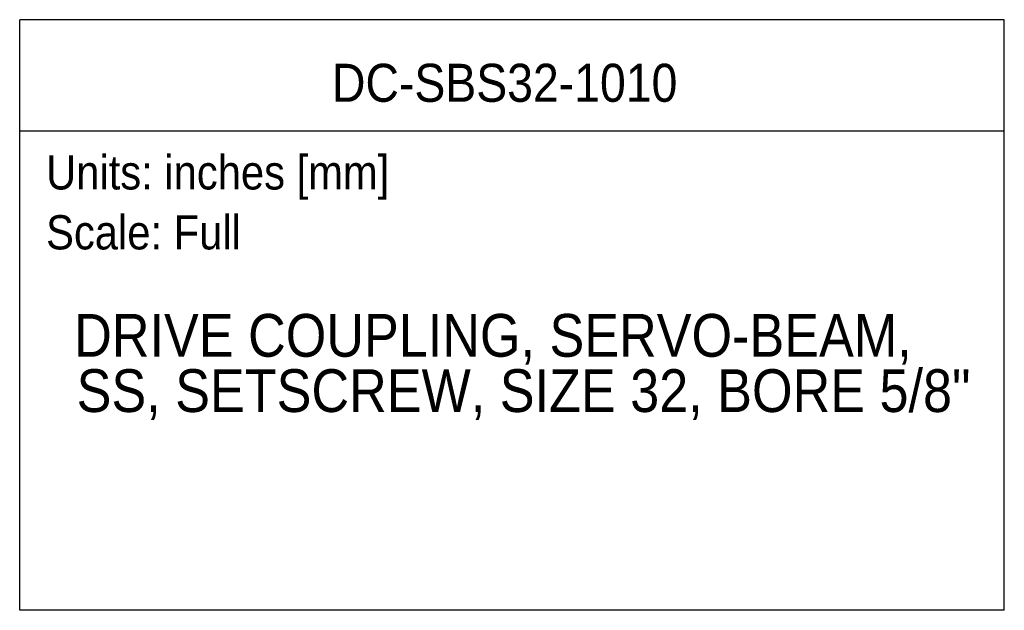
# Model space of a CAD drawing. Header units: inches. Extents: x 0.2 to 11, y 0 to 8.2.
# Tile 4 of 9: x 6.7 to 11, y 0 to 2.6. Entities that reach past the tile are written whole.
import ezdxf
from ezdxf.enums import TextEntityAlignment as Align

# ---------------------------------------------------------------- set-up
doc = ezdxf.new("R2010")
doc.units = ezdxf.units.IN
doc.header["$MEASUREMENT"] = 0
doc.linetypes.add('SLD-Solid', pattern=[0])
doc.layers.add('SLD-DEFPOINTS', color=7, linetype='Continuous', plot=False)
doc.layers.add('TEXT', color=140, linetype='SLD-Solid', lineweight=25)
doc.layers.get('SLD-DEFPOINTS').off()
doc.styles.add('SLDTEXTSTYLE0', font='GOTHIC.TTF', dxfattribs={"width": 0.913})

# ---------------------------------------------------------------- blocks, each defined once
blk = doc.blocks.new('SW_NOTE_0')
at = {"layer": 'TEXT', "color": 0, "insert": (0, 0.1916), "char_height": 0.15, "attachment_point": 1, "style": 'SLDTEXTSTYLE0'}
blk.add_mtext('Scale: Full', dxfattribs=at)
blk = doc.blocks.new('SW_NOTE_0_1')
at = {"layer": 'TEXT', "color": 0, "insert": (0, 0.1916), "char_height": 0.15, "attachment_point": 1, "style": 'SLDTEXTSTYLE0'}
blk.add_mtext('Units: inches [mm]', dxfattribs=at)
blk = doc.blocks.new('Block1')
at = {"layer": 'TEXT'}
for p, q in [((11.0001, 2.5891), (6.6789, 2.5891)), ((6.6789, 0.0001), (6.6789, 2.5891)), ((11.0001, 0.0001), (11.0001, 2.5891)), ((6.6789, 2.1022), (11.0001, 2.1022)), ((11.0001, 0.0001), (6.6789, 0.0001))]:
    blk.add_line(p, q, dxfattribs=at)
at = {"layer": 'TEXT', "color": 140}
for name, p in [('SW_NOTE_0_1', (6.7948, 1.8033)), ('SW_NOTE_0', (6.7948, 1.5405))]:
    blk.add_blockref(name, p, dxfattribs=at)
at = {"layer": 'TEXT', "color": 140, "style": 'SLDTEXTSTYLE0', "width": 0.913}
for tag, height, p in [('AUTOATTR0', 0.1667, (8.0494, 2.1792)), ('AUTOATTR1_0', 0.1875, (6.918, 1.0554)), ('AUTOATTR1_1', 0.1875, (6.9288, 0.813))]:
    blk.add_attdef(tag, text='', height=height, dxfattribs=at).set_placement(p, align=Align.BOTTOM_LEFT)

msp = doc.modelspace()

# ---------------------------------------------------------------- block references
at = {"layer": 'SLD-DEFPOINTS'}
msp.add_blockref('Block1', (0, 0), dxfattribs=at).add_auto_attribs({'AUTOATTR0': 'DC-SBS32-1010', 'AUTOATTR1_0': 'DRIVE COUPLING, SERVO-BEAM, ', 'AUTOATTR1_1': 'SS, SETSCREW, SIZE 32, BORE 5/8"'})

doc.saveas('drawing.dxf')
